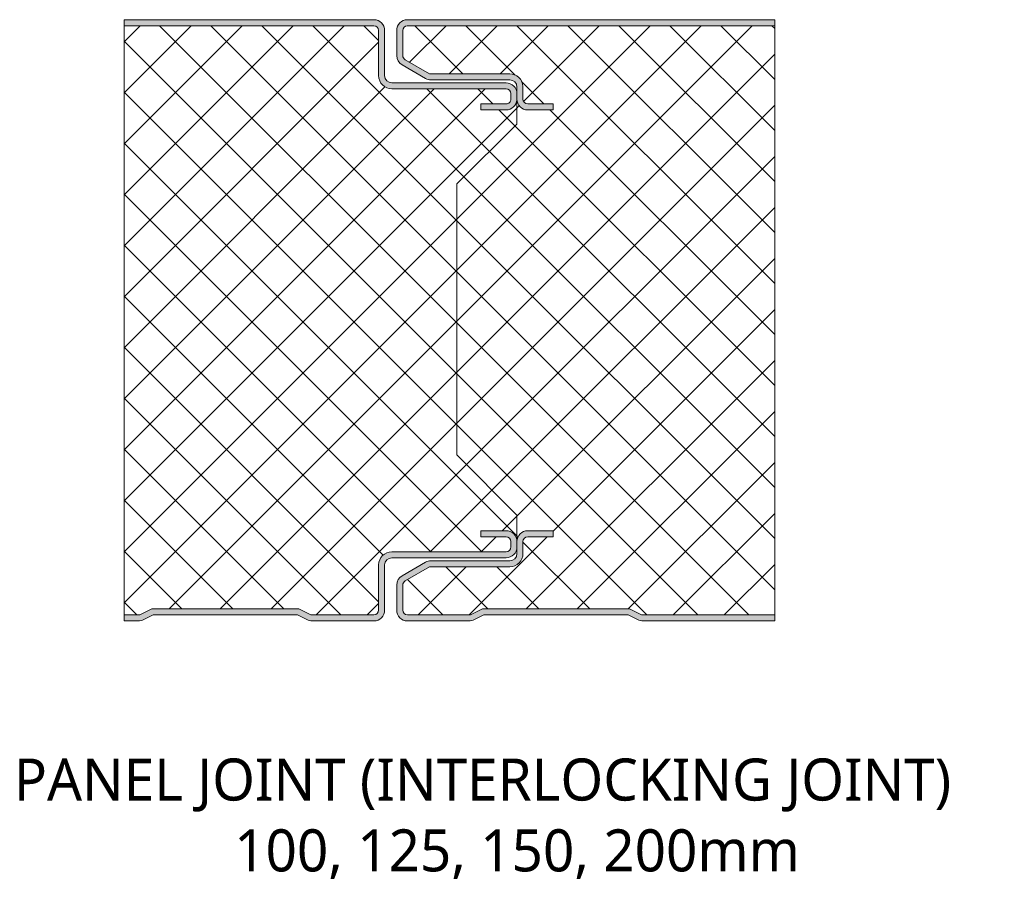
# Model space of a CAD drawing. Header units: millimetres. Extents: x 196 to 3485, y -270 to 1649.
# Tile 8 of 9: x 1798 to 1961, y -247 to -103. Entities that reach past the tile are written whole.
import ezdxf

# ---------------------------------------------------------------- set-up
doc = ezdxf.new("R2010")
doc.units = ezdxf.units.MM
doc.layers.add('A-DETL-GENF', color=92, linetype='Continuous', lineweight=13)
doc.layers.add('G-ANNO-TEXT', color=231, linetype='Continuous', lineweight=9)
doc.styles.add('Yu Gothic_2', font='Yu Gothic.ttf', dxfattribs={"height": 7})
pattern_1 = [(45, (-446.326, 203.047), (-4.24264, 4.24264), []), (135, (-446.326, 203.047), (-4.24264, -4.24264), [])]

# ---------------------------------------------------------------- blocks, each defined once
blk = doc.blocks.new('CR 1100 - FLAT - FINELINE - CR 1100 100mm - JOINT - FLAT - FINELINE-4177374-15 PANEL SIZE AND PROFILE Copy 1 Copy 1 Copy 1')
at = {"layer": 'A-DETL-GENF'}
h = blk.add_hatch(color=256, dxfattribs=at)
h.paths.add_polyline_path([(2.35, 0), (2.83, 0.06), (3.29, 0.22), (4.85, 1), (28.85, 1), (30.4, 0.22), (30.86, 0.06), (31.34, 0), (41.55, 0), (42.01, 0.06), (42.45, 0.24), (42.82, 0.53), (43.11, 0.9), (43.29, 1.33), (43.35, 1.8), (43.35, 9.3), (43.39, 9.61), (43.51, 9.9), (43.7, 10.15), (43.95, 10.34), (44.24, 10.46), (44.55, 10.5), (63.55, 10.5), (64.01, 10.56), (64.45, 10.74), (64.82, 11.03), (65.11, 11.4), (65.29, 11.87), (65.35, 12.3), (65.35, 13.2), (65.29, 13.67), (65.11, 14.1), (64.82, 14.47), (64.45, 14.76), (64.01, 14.94), (63.55, 15), (59.35, 15), (59.35, 14), (63.55, 14), (63.75, 13.97), (63.95, 13.89), (64.11, 13.77), (64.24, 13.6), (64.32, 13.41), (64.35, 13.2), (64.35, 12.3), (64.32, 12.09), (64.22, 11.87), (64.11, 11.73), (63.95, 11.61), (63.75, 11.53), (63.55, 11.5), (44.54, 11.5), (43.98, 11.42), (43.45, 11.21), (42.98, 10.85), (42.64, 10.4), (42.42, 9.87), (42.35, 9.3), (42.35, 1.8), (42.32, 1.59), (42.24, 1.4), (42.11, 1.23), (41.95, 1.11), (41.75, 1.03), (41.54, 1), (31.08, 1), (29.08, 2), (4.61, 2), (2.61, 1), (0, 1), (0, 0)])
h.paths.add_polyline_path([(43.35, 98.2), (43.29, 98.67), (43.11, 99.1), (42.82, 99.47), (42.45, 99.76), (42.01, 99.94), (41.55, 100), (0, 100), (0, 99), (41.55, 99), (41.75, 98.97), (41.95, 98.89), (42.11, 98.77), (42.24, 98.6), (42.32, 98.41), (42.35, 98.2), (42.59, 98.2)])
h.paths.add_polyline_path([(63.55, 85), (64.01, 85.06), (64.45, 85.24), (64.82, 85.53), (65.1, 85.91), (65.28, 86.34), (65.35, 86.8), (65.35, 87.7), (65.29, 88.17), (65.11, 88.6), (64.82, 88.97), (64.45, 89.26), (64.01, 89.44), (63.55, 89.5), (44.55, 89.5), (44.24, 89.54), (43.95, 89.66), (43.69, 89.87), (43.51, 90.1), (43.39, 90.39), (43.35, 90.7), (43.35, 98.2), (42.35, 98.2), (42.35, 90.7), (42.42, 90.13), (42.64, 89.6), (42.99, 89.14), (43.45, 88.79), (43.98, 88.57), (44.55, 88.5), (63.55, 88.5), (63.76, 88.47), (63.95, 88.39), (64.11, 88.27), (64.24, 88.1), (64.32, 87.91), (64.35, 87.7), (64.33, 86.62), (64.21, 86.37), (64.11, 86.24), (63.89, 86.08), (63.73, 86.02), (63.55, 86), (59.35, 86), (59.35, 85), (63.55, 85)])
h = blk.add_hatch(color=256, dxfattribs=at)
h.paths.add_polyline_path([(57.35, 0), (57.84, 0.06), (58.29, 0.22), (59.85, 1), (83.85, 1), (85.4, 0.22), (85.86, 0.06), (86.34, 0), (108.22, 0), (108.22, 1), (86.08, 1), (84.08, 2), (59.61, 2), (57.61, 1), (47.14, 1), (46.94, 1.03), (46.75, 1.11), (46.58, 1.23), (46.45, 1.4), (46.37, 1.59), (46.35, 1.8), (46.35, 5.96), (46.37, 6.17), (46.45, 6.36), (46.58, 6.53), (46.75, 6.65), (50.81, 9), (64.15, 9), (64.72, 9.08), (65.25, 9.3), (65.7, 9.64), (66.05, 10.1), (66.27, 10.63), (66.35, 11.2), (66.35, 13.2), (66.37, 13.41), (66.45, 13.6), (66.58, 13.77), (66.75, 13.89), (66.94, 13.97), (67.15, 14), (71.35, 14), (71.35, 15), (67.15, 15), (66.68, 14.94), (66.25, 14.76), (65.87, 14.47), (65.59, 14.1), (65.41, 13.67), (65.35, 13.2), (65.35, 11.2), (65.31, 10.89), (65.19, 10.6), (65, 10.35), (64.75, 10.16), (64.46, 10.04), (64.15, 10), (51.03, 10), (50.56, 9.94), (50.13, 9.76), (46.25, 7.52), (45.87, 7.23), (45.59, 6.86), (45.41, 6.43), (45.35, 5.96), (45.35, 1.8), (45.41, 1.33), (45.59, 0.9), (45.87, 0.53), (46.31, 0.22), (46.68, 0.06), (47.31, 0), (53.87, 0)])
h.paths.add_polyline_path([(71.35, 85), (71.35, 86), (67.15, 86), (66.94, 86.03), (66.75, 86.11), (66.58, 86.24), (66.45, 86.4), (66.37, 86.59), (66.35, 86.8), (66.33, 88.91), (66.25, 89.43), (66.01, 89.95), (65.65, 90.4), (65.2, 90.72), (64.68, 90.93), (64.15, 91), (50.81, 91), (46.75, 93.35), (46.58, 93.48), (46.45, 93.64), (46.37, 93.83), (46.35, 94.04), (46.35, 98.2), (46.4, 98.47), (46.5, 98.66), (46.58, 98.77), (46.82, 98.92), (46.94, 98.97), (47.15, 99), (108.22, 99), (108.22, 100), (47.11, 100), (46.68, 99.94), (46.25, 99.76), (45.87, 99.47), (45.59, 99.1), (45.41, 98.67), (45.35, 98.2), (45.35, 94.04), (45.41, 93.57), (45.59, 93.14), (45.87, 92.77), (46.35, 92.42), (50.13, 90.24), (50.56, 90.06), (51.03, 90), (64.15, 90), (64.46, 89.96), (64.75, 89.84), (65, 89.65), (65.19, 89.4), (65.31, 89.11), (65.35, 88.8), (65.36, 86.7), (65.41, 86.34), (65.6, 85.88), (65.87, 85.53), (66.25, 85.24), (66.68, 85.06), (67.15, 85), (70.06, 85)])
h = blk.add_hatch(dxfattribs=at)
h.set_pattern_fill('FP_8', color=256, style=0, pattern_type=2)
h.set_pattern_definition(pattern_1)
h.paths.add_polyline_path([(0, 1), (2.61, 1), (4.61, 2), (29.08, 2), (31.08, 1), (41.55, 1), (41.75, 1.03), (41.95, 1.11), (42.11, 1.23), (42.24, 1.4), (42.32, 1.59), (42.35, 1.8), (42.35, 9.3), (42.42, 9.87), (42.64, 10.4), (42.99, 10.86), (43.45, 11.21), (43.98, 11.43), (44.55, 11.5), (63.55, 11.5), (63.75, 11.53), (63.95, 11.61), (64.11, 11.73), (64.24, 11.9), (64.32, 12.09), (64.35, 12.3), (64.35, 13.2), (64.32, 13.41), (64.24, 13.6), (64.11, 13.77), (63.95, 13.89), (63.75, 13.97), (63.55, 14), (59.35, 14), (59.35, 15), (63.55, 15), (64.01, 14.94), (64.45, 14.76), (64.82, 14.47), (65.11, 14.1), (65.29, 13.67), (65.35, 13.2), (65.35, 17.6), (55.34, 27.61), (55.34, 72.68), (65.34, 82.6), (65.34, 86.7), (65.22, 86.17), (65.07, 85.84), (64.78, 85.49), (64.42, 85.22), (64, 85.06), (63.55, 85), (59.35, 85), (59.35, 86), (63.73, 86.02), (63.89, 86.08), (64.05, 86.17), (64.17, 86.3), (64.27, 86.45), (64.33, 86.62), (64.35, 86.8), (64.35, 87.7), (64.32, 87.91), (64.24, 88.1), (64.11, 88.27), (63.95, 88.39), (63.75, 88.47), (63.55, 88.5), (44.55, 88.5), (43.98, 88.57), (43.45, 88.79), (42.99, 89.14), (42.64, 89.6), (42.42, 90.13), (42.35, 90.7), (42.35, 98.2), (42.32, 98.41), (42.24, 98.6), (42.11, 98.77), (41.95, 98.89), (41.75, 98.97), (41.55, 99), (0, 99), (0, 54.16)])
h = blk.add_hatch(dxfattribs=at)
h.set_pattern_fill('FP_8', color=256, style=0, pattern_type=2)
h.set_pattern_definition(pattern_1)
h.paths.add_polyline_path([(53.87, 1), (57.61, 1), (59.61, 2), (84.08, 2), (86.08, 1), (108.22, 1), (108.22, 99), (47.11, 99), (46.91, 98.97), (46.73, 98.88), (46.57, 98.75), (46.45, 98.59), (46.37, 98.4), (46.35, 98.2), (46.35, 94.04), (46.37, 93.83), (46.45, 93.64), (46.58, 93.48), (46.75, 93.35), (50.81, 91), (64.15, 91), (64.7, 90.93), (65.22, 90.72), (65.66, 90.4), (66.01, 89.96), (66.26, 89.4), (66.34, 88.91), (66.35, 86.8), (66.37, 86.59), (66.45, 86.4), (66.58, 86.24), (66.75, 86.11), (66.94, 86.03), (67.15, 86), (71.35, 86), (71.35, 85), (67.15, 85), (66.68, 85.06), (66.25, 85.24), (65.87, 85.53), (65.59, 85.9), (65.41, 86.34), (65.34, 86.7), (65.34, 82.6), (55.34, 72.68), (55.34, 27.61), (65.35, 17.6), (65.35, 13.2), (65.41, 13.67), (65.59, 14.1), (65.87, 14.47), (66.25, 14.76), (66.68, 14.94), (67.15, 15), (71.35, 15), (71.35, 14), (67.15, 14), (66.94, 13.97), (66.75, 13.89), (66.58, 13.77), (66.45, 13.6), (66.37, 13.41), (66.35, 13.2), (66.35, 11.2), (66.27, 10.63), (66.05, 10.1), (65.7, 9.64), (65.22, 9.29), (64.72, 9.08), (64.15, 9), (50.81, 9), (46.75, 6.65), (46.58, 6.53), (46.45, 6.36), (46.37, 6.17), (46.35, 5.96), (46.35, 1.8), (46.37, 1.59), (46.45, 1.4), (46.58, 1.23), (46.75, 1.11), (46.94, 1.03), (47.15, 1)])
h = blk.add_hatch(dxfattribs=at)
h.set_pattern_fill('FP_8', color=256, style=0, pattern_type=2)
h.set_pattern_definition(pattern_1)
h.paths.add_polyline_path([(0, 1), (2.61, 1), (4.61, 2), (29.08, 2), (31.08, 1), (41.55, 1), (41.76, 1.03), (41.95, 1.11), (42.11, 1.23), (42.24, 1.4), (42.32, 1.59), (42.32, 1.59), (42.19, 1.33), (42.11, 1.23), (41.94, 1.11), (41.75, 1.03), (41.55, 1), (31.08, 1), (29.08, 2), (4.61, 2), (2.61, 1), (0, 1)])
h.paths.add_polyline_path([(42.35, 9.3), (42.43, 9.9), (42.64, 10.4), (42.99, 10.86), (43.45, 11.21), (43.98, 11.43), (44.55, 11.5), (63.55, 11.5), (63.76, 11.53), (64.01, 11.66), (64.11, 11.74), (64.24, 11.9), (64.32, 12.09), (64.32, 12.09), (64.19, 11.83), (64.11, 11.73), (63.95, 11.61), (63.75, 11.53), (63.55, 11.5), (44.54, 11.5), (43.95, 11.41), (43.45, 11.2), (42.99, 10.86), (42.64, 10.4), (42.42, 9.87), (42.35, 9.3)])
h.paths.add_polyline_path([(65.11, 14.1), (65.11, 14.1), (64.82, 14.47), (64.45, 14.76), (64.01, 14.94), (63.55, 15), (63.55, 15), (64.01, 14.94), (64.45, 14.76), (64.82, 14.47), (65.11, 14.1)])
h.paths.add_polyline_path([(65.35, 13.2), (65.35, 13.2), (65.29, 13.67), (65.29, 13.67), (65.35, 13.2)])
h = blk.add_hatch(dxfattribs=at)
h.set_pattern_fill('FP_8', color=256, style=0, pattern_type=2)
h.set_pattern_definition(pattern_1)
h.paths.add_polyline_path([(86.08, 1), (84.08, 2), (59.61, 2), (59.61, 2), (84.09, 2), (86.08, 1)])
h.paths.add_polyline_path([(65.35, 13.2), (65.41, 13.67), (65.59, 14.1), (65.87, 14.47), (66.25, 14.76), (66.68, 14.94), (67.15, 15), (67.14, 15), (66.68, 14.94), (66.25, 14.76), (65.87, 14.47), (65.59, 14.1), (65.4, 13.6), (65.35, 13.2)])
for p, q in [((41.55, 100), (0, 100)), ((0, 100), (0, 99)), ((108.22, 100), (47.15, 100)), ((108.22, 99), (108.22, 100)), ((41.55, 99), (0, 99)), ((0, 99), (0, 1)), ((108.22, 99), (47.11, 99)), ((108.22, 1), (108.22, 99)), ((42.35, 90.7), (42.35, 98.2)), ((43.35, 90.7), (43.35, 98.2)), ((45.35, 98.2), (45.35, 94.04)), ((46.35, 98.2), (46.35, 94.04)), ((46.75, 93.35), (50.81, 91)), ((46.25, 92.48), (50.13, 90.24)), ((50.81, 91), (64.15, 91)), ((63.55, 89.5), (44.55, 89.5)), ((63.55, 88.5), (44.55, 88.5)), ((51.03, 90), (64.15, 90)), ((65.35, 88.8), (65.35, 87.7)), ((66.34, 88.91), (66.34, 86.8)), ((64.35, 86.8), (64.35, 87.7)), ((65.34, 86.8), (65.34, 86.7)), ((65.35, 86.8), (65.35, 87.7)), ((59.35, 85), (59.35, 86)), ((59.35, 86), (63.55, 86)), ((65.34, 82.6), (65.34, 86.7)), ((67.15, 86), (71.35, 86)), ((71.35, 86), (71.35, 85)), ((63.55, 85), (59.35, 85)), ((71.35, 85), (67.15, 85)), ((55.34, 72.68), (65.34, 82.6)), ((55.34, 27.61), (55.34, 72.68)), ((65.35, 17.6), (55.34, 27.61)), ((65.35, 13.2), (65.35, 17.6)), ((59.35, 14), (59.35, 15)), ((59.35, 15), (63.55, 15)), ((67.15, 15), (71.35, 15)), ((71.35, 15), (71.35, 14)), ((63.55, 14), (59.35, 14)), ((64.35, 12.3), (64.35, 13.2)), ((65.35, 12.3), (65.35, 13.2)), ((66.35, 13.2), (66.35, 11.2)), ((71.35, 14), (67.15, 14)), ((44.55, 11.5), (63.55, 11.5)), ((65.35, 12.3), (65.35, 11.2)), ((44.55, 10.5), (63.55, 10.5)), ((64.15, 10), (51.03, 10)), ((42.35, 1.8), (42.35, 9.3)), ((43.35, 1.8), (43.35, 9.3)), ((50.13, 9.76), (46.25, 7.52)), ((50.81, 9), (46.75, 6.65)), ((64.15, 9), (50.81, 9)), ((45.35, 5.96), (45.35, 1.8)), ((46.35, 5.96), (46.35, 1.8)), ((2.61, 1), (4.61, 2)), ((4.61, 2), (29.08, 2)), ((29.08, 2), (31.08, 1)), ((57.61, 1), (59.61, 2)), ((59.61, 2), (84.08, 2)), ((84.08, 2), (86.08, 1)), ((0, 1), (0, 0)), ((0, 1), (2.61, 1)), ((3.29, 0.22), (4.85, 1)), ((4.85, 1), (28.85, 1)), ((28.85, 1), (30.4, 0.22)), ((31.08, 1), (41.55, 1)), ((31.34, 0), (41.55, 0)), ((47.15, 1), (57.61, 1)), ((58.29, 0.22), (59.85, 1)), ((59.85, 1), (83.85, 1)), ((83.85, 1), (85.4, 0.22)), ((86.08, 1), (108.22, 1)), ((108.22, 0), (108.22, 1)), ((0, 0), (2.35, 0)), ((47.15, 0), (57.35, 0)), ((86.34, 0), (108.22, 0))]:
    blk.add_line(p, q, dxfattribs=at)
for centre, radius, start, end in [((41.55, 98.2), 1.8, 0, 90), ((47.15, 98.2), 1.8, 90, 180), ((41.55, 98.2), 0.8, 0, 90), ((47.15, 98.2), 0.8, 92.5133, 180), ((47.15, 98.2), 0.8, 90, 92.5414), ((47.15, 94.04), 1.8, 180, 240), ((47.15, 94.04), 0.8, 180, 240), ((44.55, 90.7), 2.2, 180, 270), ((44.55, 90.7), 1.2, 180, 270), ((51.03, 91.8), 1.8, 240, 270), ((64.15, 88.8), 2.2, 2.8619, 90), ((63.55, 87.7), 1.8, 0, 90), ((63.55, 87.7), 0.8, 0, 90), ((64.15, 88.8), 1.2, 0, 90), ((63.55, 86.8), 0.8, 270, 0.0734), ((63.55, 86.8), 1.8, 356.7761, 0), ((67.15, 86.8), 1.8, 180.0248, 270), ((67.15, 86.8), 0.8, 180, 270), ((63.55, 86.8), 1.8, 270, 356.8356), ((63.55, 13.2), 1.8, 0, 90), ((67.15, 13.2), 1.8, 90, 180), ((63.55, 13.2), 0.8, 0, 90), ((67.15, 13.2), 0.8, 90, 180), ((44.55, 9.3), 2.2, 90, 180), ((63.55, 12.3), 1.8, 270, 0), ((63.55, 12.3), 0.8, 270, 0), ((44.55, 9.3), 1.2, 90, 180), ((51.03, 8.2), 1.8, 90, 120), ((64.15, 11.2), 1.2, 270, 0), ((64.15, 11.2), 2.2, 270, 0), ((47.15, 5.96), 1.8, 120, 180), ((47.15, 5.96), 0.8, 120, 180), ((41.55, 1.8), 1.8, 270, 0), ((41.55, 1.8), 0.8, 270, 0), ((47.15, 1.8), 1.8, 180, 270), ((47.15, 1.8), 0.8, 180, 270), ((2.35, 2.1), 2.1, 270, 296.5651), ((31.34, 2.1), 2.1, 243.4349, 270), ((57.35, 2.1), 2.1, 270, 296.5651), ((86.34, 2.1), 2.1, 243.4349, 270)]:
    blk.add_arc(centre, radius, start, end, dxfattribs=at)

msp = doc.modelspace()

# ---------------------------------------------------------------- block references
at = {"layer": 'A-DETL-GENF'}
msp.add_blockref('CR 1100 - FLAT - FINELINE - CR 1100 100mm - JOINT - FLAT - FINELINE-4177374-15 PANEL SIZE AND PROFILE Copy 1 Copy 1 Copy 1', (1814.95, -203.05), dxfattribs=at)

# ---------------------------------------------------------------- texts
at = {"layer": 'G-ANNO-TEXT', "color": 7, "char_height": 7, "attachment_point": 1, "style": 'Yu Gothic_2', "bg_fill": 3, "box_fill_scale": 1.25, "bg_fill_color": 9, "bg_fill_true_color": 13158600, "bg_fill_transparency": 0}
for s, insert, width in [('PANEL JOINT (INTERLOCKING JOINT) ', (1796.63, -225.94), 202.3459), ('100, 125, 150, 200mm', (1833.28, -237.72), 110.3122)]:
    msp.add_mtext(s, dxfattribs=dict(at, insert=insert, width=width))

doc.saveas('drawing.dxf')
